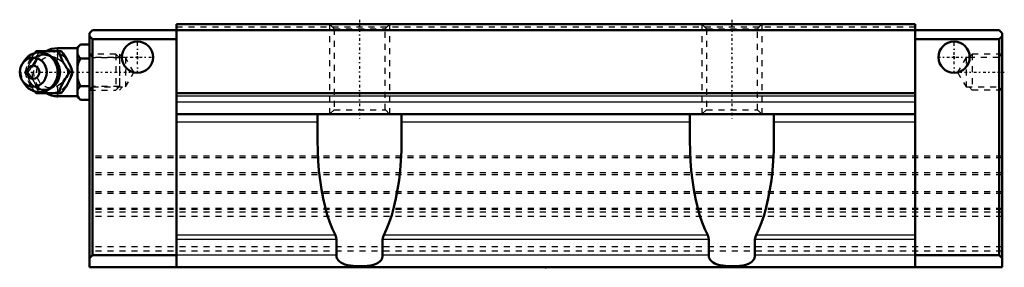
# Model space of a CAD drawing. Header units: millimetres. Extents: x -88 to 76, y 8 to 49.
import ezdxf

# ---------------------------------------------------------------- set-up
doc = ezdxf.new("R2010")
doc.units = ezdxf.units.MM
doc.linetypes.add('Center', pattern=[1.5, 0.45, -0.5, 0.05, -0.5])
doc.linetypes.add('Dashed', pattern=[2, 1, -1])
for name, color, linetype, lineweight in [('2d ConnectionPoints', 7, 'Continuous', 50), ('AM_0', 7, 'Continuous', 50), ('AM_4', 3, 'Continuous', 25), ('AM_5', 3, 'Continuous', 25), ('AM_7', 7, 'Center', 25), ('AM_9', 6, 'Dashed', 25)]:
    doc.layers.add(name, color=color, linetype=linetype, lineweight=lineweight)

# ---------------------------------------------------------------- blocks, each defined once
blk = doc.blocks.new('1_B_M6F_SHS_grease_nipple_joint_0_in_SHS35LC1SS_GK__BLOCK_B_M6F1__0')
at = {"layer": 'AM_0'}
for p, q in [((-77.5, 44.62), (-78, 44.12)), ((-77.5, 44.62), (-76, 44.62)), ((-85.08, 43.2), (-84.85, 43.5)), ((-84.85, 43.5), (-80.67, 43.5)), ((-78, 44), (-81.3, 44)), ((-78, 44.12), (-78, 35.88)), ((-86.8, 41.96), (-87.16, 41.44)), ((-77.5, 42.31), (-76, 42.31)), ((-79.23, 40), (-78.79, 40)), ((-87.16, 38.56), (-86.8, 38.04)), ((-84.85, 36.5), (-85.08, 36.81)), ((-84.85, 36.5), (-80.67, 36.5)), ((-77.5, 37.69), (-76, 37.69)), ((-81.3, 36), (-78, 36)), ((-78, 35.88), (-77.5, 35.38)), ((-77.5, 35.38), (-76, 35.38))]:
    blk.add_line(p, q, dxfattribs=at)
for points in [[(-77.5, 44.62), (-77.79, 44.3), (-78, 43.96)], [(-81.1, 43.5), (-80.92, 42.95), (-80.82, 42.67), (-80.7, 42.38), (-80.52, 41.98), (-80.29, 41.55), (-80.05, 41.15), (-79.78, 40.75), (-79.5, 40.37), (-79.23, 40)], [(-78.79, 40), (-78.92, 40.36), (-79.05, 40.73), (-79.22, 41.13), (-79.41, 41.53), (-79.72, 42.09), (-80.07, 42.66), (-80.37, 43.09), (-80.67, 43.5)], [(-78, 42.97), (-77.94, 42.86), (-77.75, 42.58), (-77.5, 42.31)], [(-77.5, 42.31), (-77.79, 41.67), (-78, 40.99)], [(-79.23, 40), (-79.63, 39.45), (-79.83, 39.17), (-80.03, 38.88), (-80.28, 38.48), (-80.5, 38.05), (-80.69, 37.65), (-80.85, 37.25), (-80.98, 36.87), (-81.1, 36.5)], [(-80.67, 36.5), (-80.4, 36.86), (-80.15, 37.23), (-79.89, 37.63), (-79.65, 38.03), (-79.35, 38.59), (-79.1, 39.16), (-78.94, 39.59), (-78.79, 40)], [(-78, 39.01), (-77.94, 38.8), (-77.75, 38.24), (-77.5, 37.69)], [(-77.5, 37.69), (-77.79, 37.37), (-78, 37.03)], [(-78, 36.04), (-77.94, 35.94), (-77.75, 35.65), (-77.5, 35.38)]]:
    blk.add_lwpolyline(points, dxfattribs=at)
for centre, radius, start, end in [((-84.34, 40), 3.3, 270, 90), ((-81.3, 40), 4, 90, 118.5316), ((-81.3, 40), 4, 241.4558, 270)]:
    blk.add_arc(centre, radius, start, end, dxfattribs=at)
blk.add_ellipse((-84.34, 40), major_axis=(0, 3.3), ratio=0.927184, start_param=2.207257, end_param=7.217521, dxfattribs=at)
for major_axis in [(0, 2.42), (0, -1.12)]:
    blk.add_ellipse((-85.35, 40), major_axis=major_axis, ratio=0.927184, dxfattribs=at)
at = {"layer": 'AM_4'}
for p, q in [((-81.3, 44), (-81.3, 43.51)), ((-81.3, 36.49), (-81.3, 36))]:
    blk.add_line(p, q, dxfattribs=at)
blk.add_ellipse((-83.53, 40), major_axis=(0, 2.97), ratio=0.927184, start_param=3.499913, end_param=5.924864, dxfattribs=at)
at = {"layer": 'AM_5', "linetype": 'Dashed'}
for p, q in [((-76, 43), (-75.46, 42.39)), ((-75.46, 37), (-75.46, 43)), ((-71, 42.39), (-75.46, 42.39)), ((-76, 37), (-75.46, 37.61)), ((-71, 37.61), (-75.46, 37.61))]:
    blk.add_line(p, q, dxfattribs=at)
at = {"layer": 'AM_7'}
blk.add_line((-81.3, 35.8), (-81.3, 44.2), dxfattribs=at)
at = {"layer": 'AM_9'}
for p, q in [((-81.3, 43.51), (-81.3, 36.49)), ((-71.61, 43), (-76, 43)), ((-71, 42.39), (-71.61, 43)), ((-71.61, 43), (-71.61, 37)), ((-71, 42.39), (-71, 37.61)), ((-86.72, 40), (-86.29, 40)), ((-81.05, 40.02), (-81.05, 39.95)), ((-76, 37), (-71.61, 37)), ((-71.61, 37), (-71, 37.61))]:
    blk.add_line(p, q, dxfattribs=at)
for points in [[(-84.42, 43.5), (-84.54, 43.14), (-84.68, 42.77), (-84.84, 42.37), (-85.04, 41.97), (-85.34, 41.41), (-85.69, 40.84), (-85.99, 40.41), (-86.29, 40)], [(-82.36, 37.5), (-82.58, 37.38), (-82.83, 37.27), (-83.08, 37.19), (-83.33, 37.14), (-83.6, 37.12), (-83.86, 37.12), (-84.12, 37.16), (-84.38, 37.22), (-84.63, 37.32), (-84.87, 37.44), (-85.09, 37.58), (-85.31, 37.75), (-85.5, 37.94), (-85.68, 38.16), (-85.84, 38.39), (-85.97, 38.64), (-86.09, 38.9), (-86.17, 39.17), (-86.24, 39.45), (-86.27, 39.73), (-86.28, 40.02), (-86.27, 40.31), (-86.23, 40.59), (-86.16, 40.87), (-86.07, 41.14), (-85.96, 41.4), (-85.82, 41.64), (-85.66, 41.87), (-85.48, 42.08), (-85.29, 42.27), (-85.08, 42.43), (-84.85, 42.57), (-84.61, 42.69), (-84.36, 42.78), (-84.11, 42.84), (-83.85, 42.88), (-83.59, 42.88), (-83.32, 42.86), (-83.06, 42.81), (-82.81, 42.72), (-82.57, 42.62), (-82.36, 42.5)], [(-86.02, 41.76), (-85.91, 41.95), (-85.66, 42.35), (-85.4, 42.75), (-85.12, 43.13), (-85.08, 43.2)], [(-82.36, 42.5), (-82.33, 42.48), (-82.12, 42.32), (-81.91, 42.14), (-81.81, 42.02)], [(-80.14, 41.33), (-80.46, 41.65), (-80.85, 41.96), (-81.3, 42.25)], [(-86.72, 40), (-86.6, 40.36), (-86.47, 40.74), (-86.39, 40.95)], [(-86.39, 39.06), (-86.47, 39.25), (-86.6, 39.63), (-86.72, 40)], [(-86.29, 40), (-86.03, 39.64), (-85.77, 39.27), (-85.51, 38.87), (-85.27, 38.47), (-84.97, 37.91), (-84.72, 37.34), (-84.56, 36.91), (-84.42, 36.5)], [(-79.73, 39.31), (-79.61, 39.66), (-79.58, 40), (-79.62, 40.35), (-79.72, 40.67)], [(-85.08, 36.81), (-85.12, 36.86), (-85.39, 37.24), (-85.65, 37.62), (-85.9, 38.03), (-86.02, 38.25)], [(-81.82, 37.96), (-81.93, 37.84), (-82.13, 37.66), (-82.35, 37.51), (-82.36, 37.5)], [(-81.3, 37.75), (-80.84, 38.04), (-80.46, 38.35), (-80.15, 38.67)]]:
    blk.add_lwpolyline(points, dxfattribs=at)
blk.add_arc((-81.3, 40), 4, 118.5316, 241.4558, dxfattribs=at)
for centre, major_axis in [((-83.8, 40), (0, -2.97)), ((-82.32, 40), (0, -3.44))]:
    blk.add_ellipse(centre, major_axis=major_axis, ratio=0.927184, dxfattribs=at)
for centre, major_axis, start_param, end_param in [((-83.53, 40), (0, 2.97), 5.924864, 7.161813), ((-82.45, 40), (0, -2.57), 2.639469, 6.785309), ((-84.34, 40), (0, 3.3), 0.934336, 2.207257), ((-83.53, 40), (0, 2.97), 2.283269, 3.499913)]:
    blk.add_ellipse(centre, major_axis=major_axis, ratio=0.927184, start_param=start_param, end_param=end_param, dxfattribs=at)
blk = doc.blocks.new('2_SHS35LCSSB_M6F1_Slide25_55_0_in_SHS35LC1SS_GK__BLOCK_B_M6F1__0')
at = {"layer": 'AM_0'}
for p, q in [((-61.5, 48), (-61.5, 7.5)), ((61.5, 48), (-61.5, 48)), ((61.5, 48), (61.5, 7.5)), ((-76, 46.5), (-75.5, 47)), ((-76, 46.5), (-76, 7.5)), ((-75.5, 45.5), (-76, 46)), ((-75.5, 47), (75.5, 47)), ((76, 46.5), (75.5, 47)), ((75.5, 45.5), (76, 46)), ((76, 46.5), (76, 7.5)), ((-61.5, 45.5), (-75.5, 45.5)), ((-75.5, 45.5), (-75.5, 9.5)), ((61.5, 45.5), (75.5, 45.5)), ((75.5, 45.5), (75.5, 9.5)), ((61.5, 36.5), (-61.5, 36.5)), ((61.5, 33), (-61.5, 33)), ((-38, 28.57), (-38, 33)), ((-24, 33), (-24, 28.57)), ((24, 28.57), (24, 33)), ((38, 33), (38, 28.57)), ((-34.84, 9.5), (-34.84, 12.15)), ((-27.16, 12.15), (-27.16, 9.5)), ((27.16, 9.5), (27.16, 12.15)), ((34.84, 12.15), (34.84, 9.5)), ((-76, 9), (-75.5, 9.5)), ((-61.5, 9.5), (-75.5, 9.5)), ((61.5, 9.5), (75.5, 9.5)), ((76, 9), (75.5, 9.5)), ((76, 7.5), (-76, 7.5))]:
    blk.add_line(p, q, dxfattribs=at)
for points in [[(-35.02, 12.83), (-35.51, 13.85), (-35.96, 14.99), (-36.37, 16.23), (-36.74, 17.56), (-37.07, 18.98), (-37.35, 20.47), (-37.58, 22.02), (-37.76, 23.62), (-37.9, 25.26), (-37.97, 26.92), (-38, 28.57)], [(-24, 28.57), (-24.03, 26.9), (-24.11, 25.23), (-24.24, 23.6), (-24.42, 21.99), (-24.66, 20.44), (-24.94, 18.96), (-25.27, 17.54), (-25.64, 16.21), (-26.05, 14.97), (-26.5, 13.84), (-26.98, 12.83)], [(26.98, 12.83), (26.49, 13.85), (26.04, 14.99), (25.63, 16.23), (25.26, 17.56), (24.93, 18.98), (24.65, 20.47), (24.42, 22.02), (24.24, 23.62), (24.1, 25.26), (24.03, 26.92), (24, 28.57)], [(38, 28.57), (37.97, 26.9), (37.89, 25.23), (37.76, 23.6), (37.58, 21.99), (37.34, 20.44), (37.06, 18.96), (36.73, 17.54), (36.36, 16.21), (35.95, 14.97), (35.5, 13.84), (35.02, 12.83)], [(-35.02, 12.83), (-34.94, 12.64), (-34.88, 12.44), (-34.84, 12.15)], [(-27.16, 12.15), (-27.14, 12.36), (-27.09, 12.57), (-26.98, 12.83)], [(26.98, 12.83), (27.06, 12.64), (27.12, 12.44), (27.16, 12.15)], [(34.84, 12.15), (34.86, 12.36), (34.91, 12.57), (35.02, 12.83)], [(-27.16, 9.5), (-27.17, 9.28), (-27.23, 9.07), (-27.31, 8.87), (-27.43, 8.7), (-27.62, 8.48), (-27.84, 8.3), (-28.24, 8.09), (-28.67, 7.94), (-29.19, 7.82), (-29.73, 7.75), (-30.28, 7.71), (-30.87, 7.69), (-31.47, 7.7), (-32.06, 7.73), (-32.53, 7.78), (-33, 7.86), (-33.45, 7.97), (-33.81, 8.11), (-34.14, 8.29), (-34.36, 8.46), (-34.56, 8.67), (-34.67, 8.85), (-34.76, 9.05), (-34.82, 9.23), (-34.84, 9.42), (-34.84, 9.5)], [(34.84, 9.5), (34.83, 9.28), (34.77, 9.07), (34.69, 8.87), (34.57, 8.7), (34.38, 8.48), (34.16, 8.3), (33.76, 8.09), (33.33, 7.94), (32.81, 7.82), (32.27, 7.75), (31.72, 7.71), (31.13, 7.69), (30.53, 7.7), (29.94, 7.73), (29.47, 7.78), (29, 7.86), (28.55, 7.97), (28.19, 8.11), (27.86, 8.29), (27.64, 8.46), (27.44, 8.67), (27.33, 8.85), (27.24, 9.05), (27.18, 9.23), (27.16, 9.42), (27.16, 9.5)]]:
    blk.add_lwpolyline(points, dxfattribs=at)
for centre in [(-68, 42.5), (68, 42.5)]:
    blk.add_circle(centre, 2.6, dxfattribs=at)
at = {"layer": 'AM_4'}
for p, q in [((61.5, 36), (-61.5, 36)), ((61.5, 35), (-61.5, 35)), ((-38, 31.68), (-61.5, 31.68)), ((24, 31.68), (-24, 31.68)), ((61.5, 31.68), (38, 31.68)), ((-35.02, 12.83), (-61.5, 12.83)), ((-34.84, 12.15), (-61.5, 12.15)), ((27.16, 12.15), (-27.16, 12.15)), ((26.98, 12.83), (-26.98, 12.83)), ((61.5, 12.15), (34.84, 12.15)), ((61.5, 12.83), (35.02, 12.83)), ((-34.84, 9.5), (-61.5, 9.5)), ((27.16, 9.5), (-27.16, 9.5)), ((61.5, 9.5), (34.84, 9.5))]:
    blk.add_line(p, q, dxfattribs=at)
at = {"layer": 'AM_5', "linetype": 'Dashed'}
for p, q in [((-36, 48), (-36, 33)), ((-26, 48), (-26, 33)), ((26, 48), (26, 33)), ((36, 48), (36, 33)), ((-70.5, 42.46), (-71, 43)), ((-71, 43), (-71, 37)), ((70.5, 42.46), (71, 43)), ((76, 43), (71, 43)), ((71, 43), (71, 37)), ((-70.5, 37.54), (-71, 37)), ((70.5, 37.54), (71, 37)), ((76, 37), (71, 37))]:
    blk.add_line(p, q, dxfattribs=at)
at = {"layer": 'AM_7'}
for p, q in [((-31, 48.75), (-31, 32.25)), ((31, 48.75), (31, 32.25)), ((-68, 39.77), (-68, 45.23)), ((68, 39.77), (68, 45.23)), ((-70.73, 42.5), (-65.27, 42.5)), ((65.27, 42.5), (70.73, 42.5)), ((-85.77, 40), (-68.21, 40)), ((68.21, 40), (76.37, 40))]:
    blk.add_line(p, q, dxfattribs=at)
at = {"layer": 'AM_9'}
for p, q in [((-36, 48), (-35.25, 47.25)), ((-26.75, 47.25), (-26, 48)), ((26, 48), (26.75, 47.25)), ((35.25, 47.25), (36, 48)), ((61.5, 47.5), (-61.5, 47.5)), ((-35.25, 47.25), (-35.25, 33.75)), ((-35.25, 47.25), (-26.75, 47.25)), ((-26.75, 33.75), (-26.75, 47.25)), ((26.75, 47.25), (26.75, 33.75)), ((26.75, 47.25), (35.25, 47.25)), ((35.25, 33.75), (35.25, 47.25)), ((-75.46, 42.46), (-76, 43)), ((76, 43), (75.46, 42.46)), ((-70, 42.46), (-75.46, 42.46)), ((-75.46, 42.46), (-75.46, 37.54)), ((-68.58, 40), (-70, 42.46)), ((-70, 42.46), (-70, 37.54)), ((70, 42.46), (68.58, 40)), ((75.46, 42.46), (70, 42.46)), ((70, 42.46), (70, 37.54)), ((75.46, 42.46), (75.46, 37.54)), ((-70, 37.54), (-68.58, 40)), ((68.58, 40), (70, 37.54)), ((-76, 37), (-75.46, 37.54)), ((-75.46, 37.54), (-70, 37.54)), ((70, 37.54), (75.46, 37.54)), ((75.46, 37.54), (76, 37)), ((-35.25, 33.75), (-36, 33)), ((-35.25, 33.75), (-26.75, 33.75)), ((-26, 33), (-26.75, 33.75)), ((26.75, 33.75), (26, 33)), ((26.75, 33.75), (35.25, 33.75)), ((36, 33), (35.25, 33.75)), ((76, 26), (-76, 26)), ((76, 25.73), (-76, 25.73)), ((76, 23.23), (-76, 23.23)), ((76, 22.93), (-76, 22.93)), ((76, 20.07), (-76, 20.07)), ((76, 19.77), (-76, 19.77)), ((76, 17.31), (-76, 17.31)), ((76, 17.14), (-76, 17.14)), ((76, 16.69), (-76, 16.69)), ((76, 15.99), (-76, 15.99)), ((76, 10.91), (-76, 10.91)), ((76, 10.21), (-76, 10.21))]:
    blk.add_line(p, q, dxfattribs=at)

msp = doc.modelspace()

# ---------------------------------------------------------------- linework, layer by layer
at = {"layer": '2d ConnectionPoints'}
for p in [(-68, 42.5), (-68, 42.5), (68, 42.5), (68, 42.5), (-76, 40), (76, 40), (0, 7.5)]:
    msp.add_point(p, dxfattribs=at)

# ---------------------------------------------------------------- block references
for name in ['2_SHS35LCSSB_M6F1_Slide25_55_0_in_SHS35LC1SS_GK__BLOCK_B_M6F1__0', '1_B_M6F_SHS_grease_nipple_joint_0_in_SHS35LC1SS_GK__BLOCK_B_M6F1__0']:
    msp.add_blockref(name, (0, 0))

doc.saveas('drawing.dxf')
